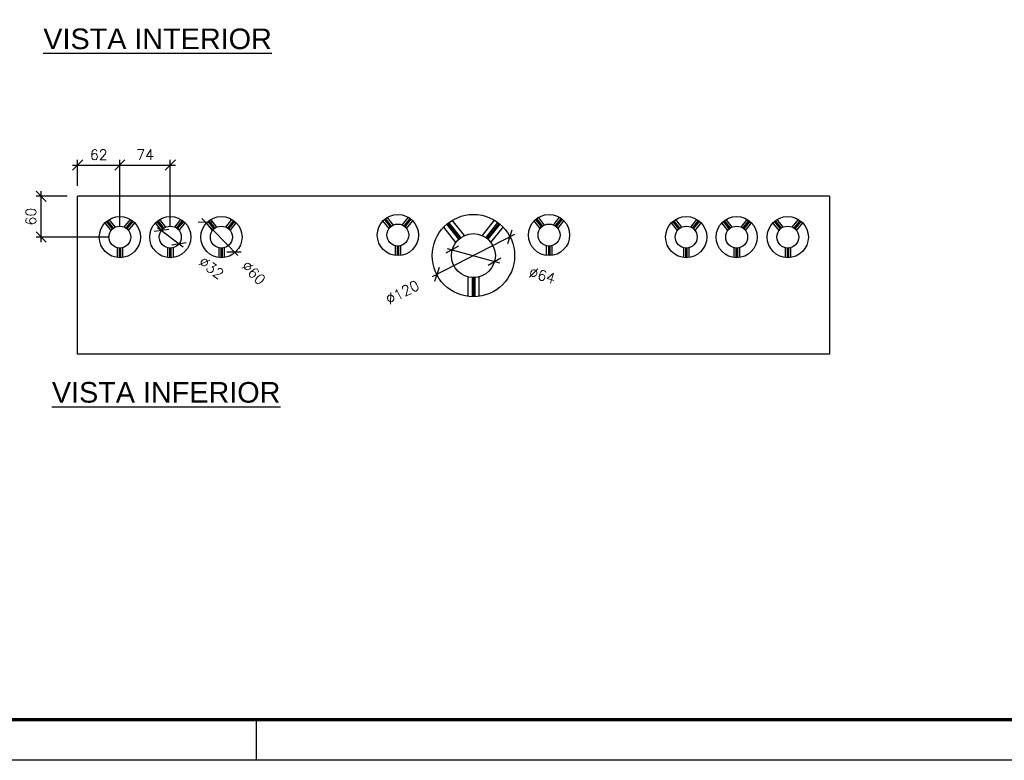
# Paper-space layout '004.DetalheDoQuadroDeMedição.R00' of a CAD drawing. Header units: millimetres. Extents: x -8768 to 2147, y 15 to 4218.
# Tile 6 of 8: x 1719 to 1961, y 15 to 198. Entities that reach past the tile are written whole.
import ezdxf

# ---------------------------------------------------------------- set-up
doc = ezdxf.new("R2010")
doc.units = ezdxf.units.MM
doc.header["$LTSCALE"] = 0.5
for name, color, linetype in [('_CLEMAR-TEXTOS', 8, 'Continuous'), ('EL_Pranchas', 7, 'Continuous'), ('EXISTENTE', 7, 'Continuous'), ('EXP_Pranchas', 7, 'Continuous')]:
    doc.layers.add(name, color=color, linetype=linetype)
doc.styles.add('arial', font='arial.ttf')
doc.styles.add('Romans_TXT', font='romans.shx')
doc.dimstyles.new('CLEMAR - 1-100', dxfattribs={"dimtxt": 15, "dimasz": 15, "dimexe": 7.5, "dimexo": 15, "dimgap": 7.5, "dimtad": 1, "dimdec": 0, "dimtxsty": 'Romans_TXT', "dimblk": 'OBLIQUE', "dimcen": 0, "dimdle": 7.5, "dimclrd": 8, "dimclre": 8, "dimclrt": 1, "dimadec": 0, "dimazin": 0, "dimtfac": 1, "dimtdec": 0, "dimtmove": 2, "dimatfit": 3, "dimldrblk": 'OBLIQUE', "dimfxl": 7.5, "dimarcsym": 0})

# ---------------------------------------------------------------- blocks, each defined once
blk = doc.blocks.new('*U881')
at = {"layer": 'EXP_Pranchas'}
blk.add_line((-370, 0), (-370, 10), dxfattribs=at)
blk.add_lwpolyline([(0, 0), (-700, 0), (-700, 420), (0, 420)], close=True, dxfattribs=at)
at = {"layer": 'EXP_Pranchas', "const_width": 0.8}
blk.add_lwpolyline([(-675, 10), (-10, 10), (-10, 410), (-675, 410)], close=True, dxfattribs=at)
blk = doc.blocks.new('_Oblique')
at = {"color": 0, "linetype": 'ByBlock', "lineweight": -2}
blk.add_line((-0.5, -0.5), (0.5, 0.5), dxfattribs=at)
blk = doc.blocks.new('*D892')
at = {"layer": 'Defpoints', "color": 0, "lineweight": 30, "transparency": 16777216}
for p in [(28825.1, 11301.2), (28878.2, 11301.2), (28939.7, 11241.7)]:
    blk.add_point(p, dxfattribs=at)
at = {"layer": 'EXISTENTE', "color": 8, "lineweight": -2, "transparency": 16777216}
for p, q in [((28825.1, 11234.2), (28825.1, 11308.7)), ((28863.2, 11301.2), (28817.6, 11301.2)), ((28924.7, 11241.7), (28817.6, 11241.7))]:
    blk.add_line(p, q, dxfattribs=at)
at = {"layer": 'EXISTENTE', "color": 8, "lineweight": -2, "transparency": 16777216, "xscale": 15, "yscale": 15, "zscale": 15}
for p, rotation in [((28825.1, 11301.2), 90), ((28825.1, 11241.7), 270)]:
    blk.add_blockref('_Oblique', p, dxfattribs=dict(at, rotation=rotation))
at = {"layer": 'EXISTENTE', "color": 244, "transparency": 16777216, "insert": (28810.1, 11271.5), "char_height": 15, "attachment_point": 5, "rotation": 90, "style": 'Romans_TXT'}
blk.add_mtext('60', dxfattribs=at)
blk = doc.blocks.new('*D893')
at = {"layer": 'Defpoints', "color": 0, "lineweight": 30, "transparency": 16777216}
for p in [(28939.7, 11346.7), (28878.2, 11301.2), (28939.7, 11241.7)]:
    blk.add_point(p, dxfattribs=at)
at = {"layer": 'EXISTENTE', "color": 8, "lineweight": -2, "transparency": 16777216}
for p, q in [((28878.2, 11316.2), (28878.2, 11354.2)), ((28939.7, 11256.7), (28939.7, 11354.2)), ((28870.7, 11346.7), (28947.2, 11346.7))]:
    blk.add_line(p, q, dxfattribs=at)
at = {"layer": 'EXISTENTE', "color": 8, "lineweight": -2, "transparency": 16777216, "xscale": 15, "yscale": 15, "zscale": 15, "rotation": 180}
blk.add_blockref('_Oblique', (28878.2, 11346.7), dxfattribs=at)
at = {"layer": 'EXISTENTE', "color": 8, "lineweight": -2, "transparency": 16777216, "xscale": 15, "yscale": 15, "zscale": 15}
blk.add_blockref('_Oblique', (28939.7, 11346.7), dxfattribs=at)
at = {"layer": 'EXISTENTE', "color": 244, "transparency": 16777216, "insert": (28909, 11361.7), "char_height": 15, "attachment_point": 5, "style": 'Romans_TXT'}
blk.add_mtext('62', dxfattribs=at)
blk = doc.blocks.new('*D894')
at = {"layer": 'Defpoints', "color": 0, "lineweight": 30, "transparency": 16777216}
for p in [(29013.2, 11346.7), (28939.7, 11241.7), (29013.2, 11241.7)]:
    blk.add_point(p, dxfattribs=at)
at = {"layer": 'EXISTENTE', "color": 8, "lineweight": -2, "transparency": 16777216}
for p, q in [((28939.7, 11256.7), (28939.7, 11354.2)), ((29013.2, 11256.7), (29013.2, 11354.2)), ((28932.2, 11346.7), (29020.7, 11346.7))]:
    blk.add_line(p, q, dxfattribs=at)
at = {"layer": 'EXISTENTE', "color": 8, "lineweight": -2, "transparency": 16777216, "xscale": 15, "yscale": 15, "zscale": 15, "rotation": 180}
blk.add_blockref('_Oblique', (28939.7, 11346.7), dxfattribs=at)
at = {"layer": 'EXISTENTE', "color": 8, "lineweight": -2, "transparency": 16777216, "xscale": 15, "yscale": 15, "zscale": 15}
blk.add_blockref('_Oblique', (29013.2, 11346.7), dxfattribs=at)
at = {"layer": 'EXISTENTE', "color": 244, "transparency": 16777216, "insert": (28976.5, 11361.7), "char_height": 15, "attachment_point": 5, "style": 'Romans_TXT'}
blk.add_mtext('74', dxfattribs=at)
blk = doc.blocks.new('*D914')
at = {"layer": 'Defpoints', "color": 0, "transparency": 16777216}
for p in [(1287.7, -362.9), (1313.3, -382.1)]:
    blk.add_point(p, dxfattribs=at)
at = {"layer": 'EXISTENTE', "color": 8, "lineweight": -2, "transparency": 16777216}
blk.add_line((1281.7, -358.4), (1319.3, -386.6), dxfattribs=at)
at = {"layer": 'EXISTENTE', "color": 8, "lineweight": -2, "transparency": 16777216, "xscale": 15, "yscale": 15, "zscale": 15}
for p, rotation in [((1287.7, -362.9), 143.1608912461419), ((1313.3, -382.1), 323.1608912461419)]:
    blk.add_blockref('_Oblique', p, dxfattribs=dict(at, rotation=rotation))
at = {"layer": 'EXISTENTE', "color": 244, "transparency": 16777216, "insert": (1360.4, -417.3), "char_height": 15, "attachment_point": 5, "rotation": 323.1609, "style": 'Romans_TXT'}
blk.add_mtext('∅32', dxfattribs=at)
blk = doc.blocks.new('*D915')
at = {"layer": 'Defpoints', "color": 0, "transparency": 16777216}
for p in [(1351.6, -351), (1393.4, -394)]:
    blk.add_point(p, dxfattribs=at)
at = {"layer": 'EXISTENTE', "color": 8, "lineweight": -2, "transparency": 16777216}
blk.add_line((1346.4, -345.6), (1398.7, -399.3), dxfattribs=at)
at = {"layer": 'EXISTENTE', "color": 8, "lineweight": -2, "transparency": 16777216, "xscale": 15, "yscale": 15, "zscale": 15}
for p, rotation in [((1351.6, -351), 134.2041231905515), ((1393.4, -394), 314.2041231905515)]:
    blk.add_blockref('_Oblique', p, dxfattribs=dict(at, rotation=rotation))
at = {"layer": 'EXISTENTE', "color": 244, "transparency": 16777216, "insert": (1422, -424.6), "char_height": 15, "attachment_point": 5, "rotation": 314.2041, "style": 'Romans_TXT'}
blk.add_mtext('∅60', dxfattribs=at)
blk = doc.blocks.new('*D933')
at = {"layer": 'Defpoints', "color": 0, "transparency": 16777216}
for p in [(1711.4, -390.9), (1773.1, -408)]:
    blk.add_point(p, dxfattribs=at)
at = {"layer": 'EXISTENTE', "color": 8, "lineweight": -2, "transparency": 16777216}
blk.add_line((1704.2, -388.9), (1780.3, -410), dxfattribs=at)
at = {"layer": 'EXISTENTE', "color": 8, "lineweight": -2, "transparency": 16777216, "xscale": 15, "yscale": 15, "zscale": 15}
for p, rotation in [((1711.4, -390.9), 164.5270987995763), ((1773.1, -408), 344.5270987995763)]:
    blk.add_blockref('_Oblique', p, dxfattribs=dict(at, rotation=rotation))
at = {"layer": 'EXISTENTE', "color": 244, "transparency": 16777216, "insert": (1842.5, -428.3), "char_height": 15, "attachment_point": 5, "rotation": 344.5271, "style": 'Romans_TXT'}
blk.add_mtext('∅64', dxfattribs=at)
blk = doc.blocks.new('*D934')
at = {"layer": 'Defpoints', "color": 0, "transparency": 16777216}
for p in [(1795.6, -371.9), (1688.9, -427)]:
    blk.add_point(p, dxfattribs=at)
at = {"layer": 'EXISTENTE', "color": 8, "lineweight": -2, "transparency": 16777216}
blk.add_line((1802.2, -368.5), (1682.3, -430.4), dxfattribs=at)
at = {"layer": 'EXISTENTE', "color": 8, "lineweight": -2, "transparency": 16777216, "xscale": 15, "yscale": 15, "zscale": 15}
for p, rotation in [((1795.6, -371.9), 27.29873841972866), ((1688.9, -427), 207.2987384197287)]:
    blk.add_blockref('_Oblique', p, dxfattribs=dict(at, rotation=rotation))
at = {"layer": 'EXISTENTE', "color": 244, "transparency": 16777216, "insert": (1638.8, -452.9), "char_height": 15, "attachment_point": 5, "rotation": 27.2987, "style": 'Romans_TXT'}
blk.add_mtext('∅120', dxfattribs=at)
blk = doc.blocks.new('A$Cf23f456c')
at = {"layer": 'EXISTENTE'}
for p, q in [((2261, -313), (1165.5, -313)), ((1165.5, -543), (1165.5, -313)), ((2261, -313), (2261, -543)), ((1625.6, -354.9), (1616.7, -343.7)), ((1638.6, -354.9), (1647.5, -343.7)), ((1845.9, -354.9), (1837, -343.7)), ((1858.9, -354.9), (1867.8, -343.7)), ((1214.2, -362.8), (1205.4, -351.7)), ((1216.3, -360.6), (1207.5, -349.6)), ((1217, -360), (1208.3, -349)), ((1217.8, -359.4), (1209.1, -348.4)), ((1220.5, -357.9), (1211.6, -346.7)), ((1233.5, -357.9), (1242.4, -346.7)), ((1236.2, -359.4), (1244.9, -348.4)), ((1237, -360), (1245.7, -349)), ((1237.7, -360.6), (1246.5, -349.6)), ((1239.8, -362.8), (1248.7, -351.7)), ((1287.7, -362.8), (1278.9, -351.7)), ((1289.8, -360.6), (1281, -349.6)), ((1290.5, -360), (1281.8, -349)), ((1291.3, -359.4), (1282.6, -348.4)), ((1294, -357.9), (1285.1, -346.7)), ((1307, -357.9), (1315.9, -346.7)), ((1309.7, -359.4), (1318.4, -348.4)), ((1310.5, -360), (1319.2, -349)), ((1311.2, -360.6), (1320, -349.6)), ((1313.3, -362.8), (1322.2, -351.7)), ((1362.2, -362.8), (1353.4, -351.7)), ((1364.3, -360.6), (1355.5, -349.6)), ((1365, -360), (1356.3, -349)), ((1365.8, -359.4), (1357.1, -348.4)), ((1368.5, -357.9), (1359.6, -346.7)), ((1381.5, -357.9), (1390.4, -346.7)), ((1384.2, -359.4), (1392.9, -348.4)), ((1385, -360), (1393.7, -349)), ((1385.7, -360.6), (1394.5, -349.6)), ((1387.8, -362.8), (1396.7, -351.7)), ((1619.3, -359.8), (1610.4, -348.7)), ((1621.4, -357.6), (1612.6, -346.6)), ((1622.1, -357), (1613.4, -346)), ((1622.9, -356.4), (1614.2, -345.4)), ((1641.3, -356.4), (1650, -345.4)), ((1642.1, -357), (1650.8, -346)), ((1642.8, -357.6), (1651.6, -346.6)), ((1644.9, -359.8), (1653.7, -348.7)), ((1716.7, -380.2), (1698.9, -357.9)), ((1720.8, -375.7), (1703.3, -353.8)), ((1722.3, -374.4), (1704.9, -352.5)), ((1723.9, -373.2), (1706.4, -351.3)), ((1729.2, -370.2), (1711.4, -348)), ((1755.3, -370.2), (1773, -348)), ((1760.6, -373.2), (1778, -351.3)), ((1762.2, -374.4), (1779.6, -352.5)), ((1763.7, -375.7), (1781.2, -353.8)), ((1767.8, -380.2), (1785.5, -357.9)), ((1839.6, -359.8), (1830.7, -348.7)), ((1841.6, -357.6), (1832.9, -346.6)), ((1842.4, -357), (1833.7, -346)), ((1843.2, -356.4), (1834.5, -345.4)), ((1861.5, -356.4), (1870.3, -345.4)), ((1862.3, -357), (1871.1, -346)), ((1863.1, -357.6), (1871.8, -346.6)), ((1865.2, -359.8), (1874, -348.7)), ((2039.6, -362.8), (2030.7, -351.7)), ((2041.6, -360.6), (2032.9, -349.6)), ((2042.4, -360), (2033.7, -349)), ((2043.2, -359.4), (2034.4, -348.4)), ((2045.8, -357.9), (2037, -346.7)), ((2058.9, -357.9), (2067.7, -346.7)), ((2061.5, -359.4), (2070.2, -348.4)), ((2062.3, -360), (2071, -349)), ((2063.1, -360.6), (2071.8, -349.6)), ((2065.1, -362.8), (2074, -351.7)), ((2113.1, -362.8), (2104.2, -351.7)), ((2115.1, -360.6), (2106.4, -349.6)), ((2115.9, -360), (2107.2, -349)), ((2116.7, -359.4), (2107.9, -348.4)), ((2119.3, -357.9), (2110.5, -346.7)), ((2132.4, -357.9), (2141.2, -346.7)), ((2135, -359.4), (2143.7, -348.4)), ((2135.8, -360), (2144.5, -349)), ((2136.6, -360.6), (2145.3, -349.6)), ((2138.6, -362.8), (2147.5, -351.7)), ((2187.6, -362.8), (2178.7, -351.7)), ((2189.6, -360.6), (2180.9, -349.6)), ((2190.4, -360), (2181.7, -349)), ((2191.2, -359.4), (2182.4, -348.4)), ((2193.8, -357.9), (2185, -346.7)), ((2206.9, -357.9), (2215.7, -346.7)), ((2209.5, -359.4), (2218.2, -348.4)), ((2210.3, -360), (2219, -349)), ((2211.1, -360.6), (2219.8, -349.6)), ((2213.1, -362.8), (2222, -351.7)), ((1628.1, -385), (1628.1, -399.2)), ((1631.1, -385.4), (1631.1, -399.4)), ((1632.1, -385.5), (1632.1, -399.5)), ((1633.1, -385.4), (1633.1, -399.4)), ((1636.1, -385), (1636.1, -399.2)), ((1848.4, -385), (1848.4, -399.2)), ((1851.4, -385.4), (1851.4, -399.4)), ((1852.4, -385.5), (1852.4, -399.5)), ((1853.4, -385.4), (1853.4, -399.4)), ((1856.4, -385), (1856.4, -399.2)), ((1223, -388), (1223, -402.2)), ((1226, -388.4), (1226, -402.4)), ((1227, -388.5), (1227, -402.5)), ((1228, -388.4), (1228, -402.4)), ((1231, -388), (1231, -402.2)), ((1296.5, -388), (1296.5, -402.2)), ((1299.5, -388.4), (1299.5, -402.4)), ((1300.5, -388.5), (1300.5, -402.5)), ((1301.5, -388.4), (1301.5, -402.4)), ((1304.5, -388), (1304.5, -402.2)), ((1371, -388), (1371, -402.2)), ((1374, -388.4), (1374, -402.4)), ((1375, -388.5), (1375, -402.5)), ((1376, -388.4), (1376, -402.4)), ((1379, -388), (1379, -402.2)), ((2048.3, -388), (2048.3, -402.2)), ((2051.3, -388.4), (2051.3, -402.4)), ((2052.3, -388.5), (2052.3, -402.5)), ((2053.3, -388.4), (2053.3, -402.4)), ((2056.3, -388), (2056.3, -402.2)), ((2121.8, -388), (2121.8, -402.2)), ((2124.8, -388.4), (2124.8, -402.4)), ((2125.8, -388.5), (2125.8, -402.5)), ((2126.8, -388.4), (2126.8, -402.4)), ((2129.8, -388), (2129.8, -402.2)), ((2196.3, -388), (2196.3, -402.2)), ((2199.3, -388.4), (2199.3, -402.4)), ((2200.3, -388.5), (2200.3, -402.5)), ((2201.3, -388.4), (2201.3, -402.4)), ((2204.3, -388), (2204.3, -402.2)), ((1734.2, -430.4), (1734.2, -458.9)), ((1740.2, -431.4), (1740.2, -459.4)), ((1742.2, -431.5), (1742.2, -459.5)), ((1744.2, -431.4), (1744.2, -459.4)), ((1750.2, -430.4), (1750.2, -458.9)), ((2261, -543), (1165.5, -543))]:
    blk.add_line(p, q, dxfattribs=at)
for centre, radius in [((1227, -372.5), 30), ((1300.5, -372.5), 30), ((1375, -372.5), 30), ((1632.1, -369.5), 30), ((1742.2, -399.5), 60), ((1852.4, -369.5), 30), ((2052.3, -372.5), 30), ((2125.8, -372.5), 30), ((2200.3, -372.5), 30), ((1227, -372.5), 16), ((1300.5, -372.5), 16), ((1375, -372.5), 16), ((1632.1, -369.5), 16), ((1852.4, -369.5), 16), ((2052.3, -372.5), 16), ((2125.8, -372.5), 16), ((2200.3, -372.5), 16), ((1742.2, -399.5), 32)]:
    blk.add_circle(centre, radius, dxfattribs=at)
at = {"layer": '_CLEMAR-TEXTOS', "color": 0, "char_height": 30, "width": 633.446, "attachment_point": 1, "style": 'arial'}
for s, insert in [('{\\L\\C7;VISTA INTERIOR}', (1115.5, -68.7)), ('{\\L\\C7;VISTA INFERIOR}', (1128, -583.6))]:
    blk.add_mtext(s, dxfattribs=dict(at, insert=insert))
at = {"layer": 'EXISTENTE'}
for base, p1, p2, picture, middle in [((1227.0132579, -267.4806894), (1165.5132579, -312.9660774), (1227.0132579, -372.4660774), '*D893', (1196.2632579, -252.4806894)), ((1300.5132579, -267.4806894), (1227.0132579, -372.4660774), (1300.5132579, -372.4660774), '*D894', (1263.7632579, -252.4806894))]:
    dim = blk.add_linear_dim(base=base, p1=p1, p2=p2, dimstyle='CLEMAR - 1-100', override={"dimtxt": 15, "dimclrt": 244}, dxfattribs=at)
    dim.commit()
    dim.dimension.update_dxf_attribs({"geometry": picture, "text_midpoint": middle, "insert": (-27712.7253987, -11614.1867808)})
dim = blk.add_linear_dim(base=(1112.3610565, -312.9660774), p1=(1227.0132579, -372.4660774), p2=(1165.5132579, -312.9660774), angle=90, dimstyle='CLEMAR - 1-100', override={"dimtxt": 15, "dimclrt": 244}, dxfattribs=at)
dim.commit()
dim.dimension.update_dxf_attribs({"geometry": '*D892', "text_midpoint": (1097.3610565, -342.7160774), "insert": (-27712.7253987, -11614.1867808)})
for p1, p2, picture, middle in [((1287.7, -362.9), (1313.3, -382.1), '*D914', (1360.4, -417.3)), ((1351.6, -351), (1393.4, -394), '*D915', (1422, -424.6)), ((1795.6, -371.9), (1688.9, -427), '*D934', (1638.8, -452.9)), ((1711.4, -390.9), (1773.1, -408), '*D933', (1842.5, -428.3))]:
    dim = blk.add_diameter_dim_2p(p1=p1, p2=p2, dimstyle='CLEMAR - 1-100', override={"dimclrt": 244}, dxfattribs=at)
    dim.commit()
    dim.dimension.update_dxf_attribs({"geometry": picture, "text_midpoint": middle, "dimtype": 163})

psp = doc.layouts.new('004.DetalheDoQuadroDeMedição.R00')

# ---------------------------------------------------------------- block references
at = {"xscale": 0.169, "yscale": 0.169, "zscale": 0.169}
psp.add_blockref('A$Cf23f456c', (1535.81, 207.2), dxfattribs=at)
at = {"layer": 'EL_Pranchas'}
psp.add_blockref('*U881', (2146.82, 15.46), dxfattribs=at)

doc.saveas('drawing.dxf')
